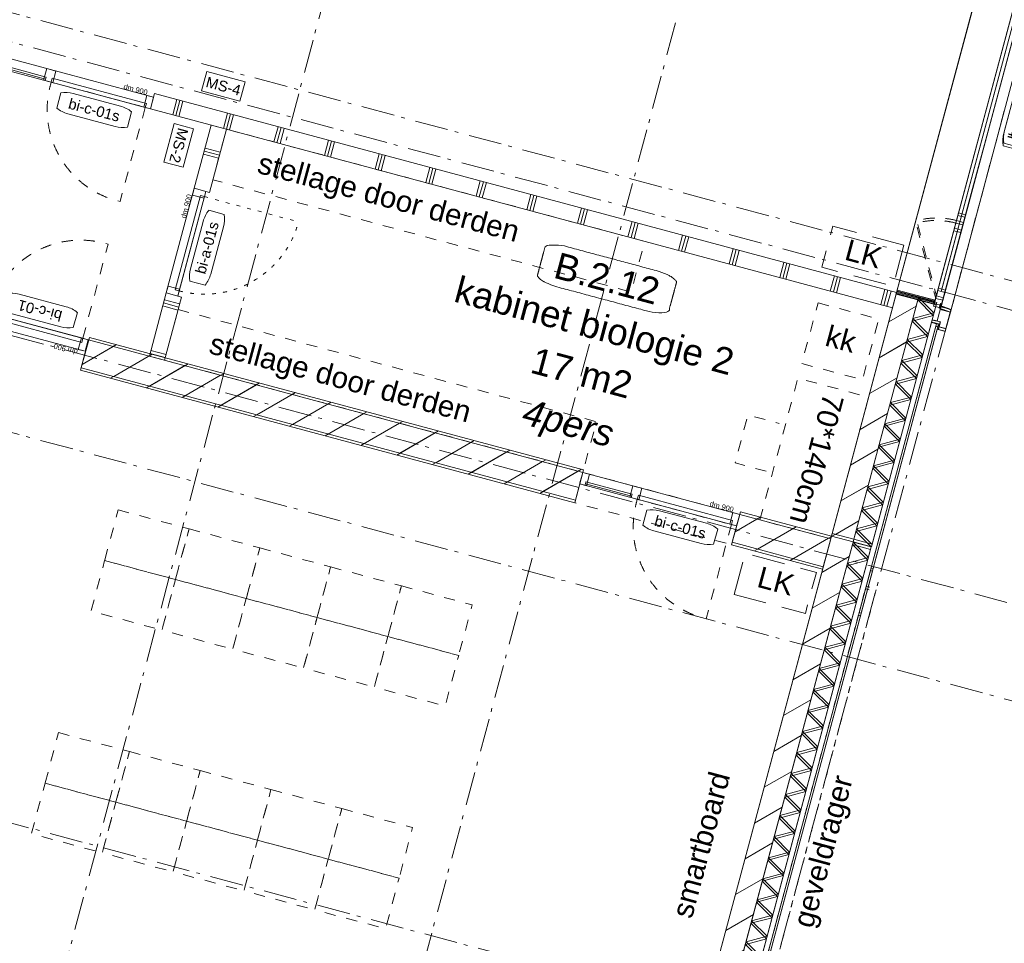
# Model space of a CAD drawing. Header units: millimetres. Extents: x -7616 to 74263, y -34032 to 21987.
# Tile 57 of 60: x 56423 to 65825, y -23698 to -14885. Entities that reach past the tile are written whole.
import ezdxf
from ezdxf.enums import TextEntityAlignment as Align

# ---------------------------------------------------------------- set-up
doc = ezdxf.new("R2010")
doc.units = ezdxf.units.MM
doc.header["$LTSCALE"] = 508
doc.header["$PDMODE"] = 1
doc.header["$PDSIZE"] = -2
for name, pattern in [('Dash Style-1', [0.41664, 0.20828, -0.20836]), ('Dash Style-12', [0.9375, 0.625, -0.3125]), ('Dash Style-5', [0.20828, 0.069425, -0.138855]), ('Dash Style-6', [1.04164, 0.625, -0.20828, 0.06943, -0.13893])]:
    doc.linetypes.add(name, pattern=pattern)
doc.layers.get('0').update_dxf_attribs({"lineweight": 0})
doc.layers.get('DEFPOINTS').update_dxf_attribs({"lineweight": 0})
for name, color, linetype, lineweight in [('(00) tekening-bovenliggend', 8, 'Dash Style-1', 0), ('(00) tekening-lijn draairichting', 7, 'Dash Style-1', 0), ('(00) tekening-merk kozijn', 40, 'Continuous', 0), ('(00) tekening-stramien-algemeen', 7, 'Dash Style-6', 0), ('(00) tekening-wijzigingspijl', 142, 'Continuous', 0), ('(00) tekst-algemeen', 8, 'Continuous', 0), ('(00) tekst-klein', 8, 'Continuous', 0), ('(00) tekst-ruimtenummer-algemeen', 8, 'Continuous', 0), ('(00) tekst-ruimtenummer-gradering', 8, 'Continuous', 0), ('(00) tekst-symbool', 8, 'Continuous', 0), ('(22) binnenwanden-X kalkzandsteen', 1, 'Continuous', 0), ('(22) binnenwanden-X metal stud _', 92, 'Continuous', 0), ('(22) binnenwanden-X metal stud l', 92, 'Continuous', 0), ('(28) hoofddraagconstructie-bovenliggend', 1, 'Dash Style-5', 0), ('(42) binnenwandafwerkingen-R plaatmateriaal algemeen', 12, 'Continuous', 0), ('(8_) losse inventaris-(82) interieur', 1, 'Dash Style-1', 0), ('(__) constructies_materialen-K isolatie', 8, 'Continuous', 0), ('(__) constructies_materialen-Xh2 staalproducten', 1, 'Continuous', 0), ('Dimension', 7, 'Continuous', 0), ('None', 7, 'Continuous', 0)]:
    doc.layers.add(name, color=color, linetype=linetype, lineweight=lineweight)
doc.styles.add('Arial', font='Arial')
doc.styles.add('Arial Italic (italic)', font='Arial Italic')
doc.styles.add('Helvetica', font='Helvetica')
doc.dimstyles.new('KE __', dxfattribs={"dimtxt": 151.308594, "dimasz": 50.074463, "dimexe": 125, "dimexo": 500, "dimgap": 25, "dimtad": 1, "dimdec": 1, "dimtxsty": 'Helvetica', "dimblk": 'DOT', "dimblk1": 'DOT', "dimblk2": 'DOT', "dimcen": 0, "dimdle": 100, "dimazin": 0, "dimtfac": 0.8, "dimtdec": 1, "dimtix": 1, "dimtmove": 0, "dimatfit": 0, "dimldrblk": 'DOT', "dimfxl": 150, "dimfxlon": 1, "dimfrac": 2, "dimtolj": 1, "dimarcsym": 0})
pattern_1 = [(0, (0, 0), (3e-14, -500), []), (0, (2e-15, -30), (3e-14, -500), []), (0, (4e-15, -60), (3e-14, -500), [])]
pattern_2 = [(45, (0, 0), (-176.7767, 176.7767), [])]

# ---------------------------------------------------------------- blocks, each defined once
blk = doc.blocks.new('werkplek docent')
at = {"layer": '(8_) losse inventaris-(82) interieur', "color": 17, "lineweight": 0, "transparency": 33554687, "flags": 128}
blk.add_lwpolyline([(-100, 700), (-100, -700), (-800, -700), (-800, 700)], close=True, dxfattribs=at)
blk.add_lwpolyline([(-37.9, 236.7), (269.6, 236.7), (269.6, -236.7), (-37.9, -236.7)], dxfattribs=at)
at = {"layer": '(8_) losse inventaris-(82) interieur', "color": 17, "transparency": 33554687, "insert": (-575.5, -635.4), "char_height": 201.74, "attachment_point": 1, "rotation": 90, "line_spacing_factor": 0.834288, "style": 'Helvetica'}
blk.add_mtext('70*140cm', dxfattribs=at)
blk = doc.blocks.new('00-merk kozijn')
at = {"layer": '(00) tekening-merk kozijn', "color": 2, "lineweight": 0, "transparency": 33554687, "flags": 128}
blk.add_lwpolyline([(233.3, 50, 0.105357), (349.4, 74.7), (350, 75), (350, 225), (349.4, 225.3, 0.105357), (233.3, 250), (-233.3, 250, 0.105357), (-349.4, 225.3), (-350, 225), (-350, 75), (-349.4, 74.7, 0.105357), (-233.3, 50)], format="xyb", close=True, dxfattribs=at)
at = {"layer": 'None', "color": 7, "linetype": 'Continuous', "lineweight": 0, "transparency": 33554687}
blk.add_point((0, 0), dxfattribs=at)
at = {"layer": '(00) tekening-merk kozijn', "color": 2, "transparency": 33554687, "style": 'Arial'}
blk.add_attdef('MERK', text='', height=100.7, dxfattribs=at).set_placement((0, 149.9), align=Align.MIDDLE_CENTER)
blk = doc.blocks.new('bi-c-01 plt')
at = {"layer": '(00) tekening-lijn draairichting', "color": 17, "lineweight": 0, "transparency": 33554687, "flags": 128}
blk.add_lwpolyline([(57, -114), (57, -1044), (87, -1044, 0.414214), (987, -144), (987, -114)], format="xyb", close=True, dxfattribs=at)
at = {"layer": 'None', "color": 17, "lineweight": 0, "transparency": 33554687}
for p, q in [((1022.1, -99), (1022.1, -114)), ((1484, -99), (1484, -114))]:
    blk.add_line(p, q, dxfattribs=at)
at = {"layer": 'None', "color": 17, "lineweight": 0, "transparency": 33554687, "flags": 128}
for points in [[(5, 0), (1526, 0), (1526, -114), (5, -114)], [(5, 0), (72, 0), (72, -114), (5, -114)], [(57, -74), (987, -74), (987, -114), (57, -114)], [(972, 0), (1039, 0), (1039, -114), (972, -114)], [(1022.1, -79), (1484, -79), (1484, -99), (1022.1, -99)], [(1459, 0), (1526, 0), (1526, -114), (1459, -114)]]:
    blk.add_lwpolyline(points, close=True, dxfattribs=at)
at = {"layer": 'None', "color": 7, "linetype": 'Continuous', "lineweight": 0, "transparency": 33554687}
for p in [(0, 0), (1531, 0)]:
    blk.add_point(p, dxfattribs=at)
at = {"layer": '(00) tekening-merk kozijn', "color": 1, "transparency": 33554687}
ref = blk.add_blockref('00-merk kozijn', (522, -114), dxfattribs=dict(at, rotation=180))
ref.add_attrib('MERK', 'bi-c-01', dxfattribs={"color": 2, "transparency": 33554687, "height": 100.69, "style": 'Arial'}).set_placement((522, -263.9), align=Align.MIDDLE_CENTER)
at = {"layer": '(00) tekst-klein', "color": 17, "insert": (72, 2.1), "char_height": 50.34, "attachment_point": 7, "line_spacing_factor": 0.962448, "style": 'Arial'}
blk.add_mtext('dm 900', dxfattribs=at)
blk = doc.blocks.new('bi-c-01s plt')
at = {"layer": '(00) tekening-lijn draairichting', "color": 17, "lineweight": 0, "transparency": 33554687, "flags": 128}
blk.add_lwpolyline([(-52, -114), (-52, -1044), (-82, -1044, -0.414214), (-982, -144), (-982, -114)], format="xyb", close=True, dxfattribs=at)
at = {"layer": 'None', "color": 17, "lineweight": 0, "transparency": 33554687}
for p, q in [((-1499, -99), (-1499, -114)), ((-1042, -99), (-1042, -114))]:
    blk.add_line(p, q, dxfattribs=at)
at = {"layer": 'None', "color": 17, "lineweight": 0, "transparency": 33554687, "flags": 128}
for points in [[(-1551, 0), (0, 0), (0, -114), (-1551, -114)], [(-1551, 0), (-1484, 0), (-1484, -114), (-1551, -114)], [(-1057, 0), (-967, 0), (-967, -114), (-1057, -114)], [(-67, 0), (0, 0), (0, -114), (-67, -114)], [(-1499, -79), (-1042, -79), (-1042, -99), (-1499, -99)], [(-982, -74), (-52, -74), (-52, -114), (-982, -114)]]:
    blk.add_lwpolyline(points, close=True, dxfattribs=at)
at = {"layer": '(00) tekening-merk kozijn', "color": 1, "transparency": 33554687}
ref = blk.add_blockref('00-merk kozijn', (-517, -114), dxfattribs=dict(at, xscale=-1, rotation=180))
ref.add_attrib('MERK', 'bi-c-01s', dxfattribs={"color": 2, "transparency": 33554687, "height": 100.69, "style": 'Arial'}).set_placement((-517, -263.9), align=Align.MIDDLE_CENTER)
at = {"layer": '(00) tekst-klein', "color": 17, "insert": (-302.3, 2.1), "char_height": 50.34, "attachment_point": 7, "line_spacing_factor": 0.962448, "style": 'Arial'}
blk.add_mtext('dm 900', dxfattribs=at)
blk = doc.blocks.new('(00)-1-ruimtenummer-200')
at = {"layer": '(00) tekst-ruimtenummer-algemeen', "color": 17, "lineweight": 0, "transparency": 33554687}
blk.add_open_spline([(433.3, 618), (491.4, 618), (591.9, 600.3), (650, 569.8), (650, 420.4), (650, 271.1), (591.9, 240.5), (491.4, 222.9), (0, 222.9), (-491.4, 222.9), (-591.9, 240.5), (-650, 271.1), (-650, 420.4), (-650, 569.8), (-591.9, 600.3), (-491.4, 618), (-14.5, 618), (433.3, 618)], degree=2, knots=[0, 0, 0, 0.013296, 0.026591, 0.039887, 0.251662, 0.264958, 0.278253, 0.291549, 0.503324, 0.51662, 0.529915, 0.543211, 0.754986, 0.768281, 0.781577, 0.794873, 1, 1, 1], dxfattribs=at)
at = {"layer": 'None', "color": 7, "linetype": 'Continuous', "lineweight": 0}
blk.add_point((0, 0), dxfattribs=at)
at = {"layer": '(00) tekst-ruimtenummer-algemeen', "color": 17, "transparency": 33554687, "style": 'Arial'}
for tag, p in [('nummer', (0, 222.9)), ('naam', (0, -243.4)), ('oppervlak', (0, -709.7))]:
    blk.add_attdef(tag, text='', height=251.7, dxfattribs=at).set_placement(p, align=Align.BOTTOM_CENTER)
at = {"layer": '(00) tekst-ruimtenummer-gradering', "color": 17, "transparency": 33554687, "style": 'Arial Italic (italic)'}
blk.add_attdef('personen', text='', height=251.7, dxfattribs=at).set_placement((0, -875.5), align=Align.TOP_CENTER)
at = {"layer": 'None', "color": 0, "flags": 1}
blk.add_attdef('klasse', (-1353.2, -1667.8), '', height=251.7, dxfattribs=at)
blk = doc.blocks.new('Isolatie Object-4')
at = {"layer": '(__) constructies_materialen-K isolatie', "color": 2, "lineweight": 0, "transparency": 33554687, "flags": 128}
blk.add_lwpolyline([(0, 90), (2389.3, 90), (2389.3, -90), (0, -90)], close=True, dxfattribs=at)
blk.add_lwpolyline([(0, -90), (103.9, 90), (207.8, -90), (207.8, -90), (311.8, 90), (415.7, -90), (415.7, -90), (519.6, 90), (623.5, -90), (623.5, -90), (727.5, 90), (831.4, -90), (831.4, -90), (935.3, 90), (1039.2, -90), (1039.2, -90), (1143.2, 90), (1247.1, -90), (1247.1, -90), (1351, 90), (1454.9, -90), (1454.9, -90), (1558.8, 90), (1662.8, -90), (1662.8, -90), (1766.7, 90), (1870.6, -90), (1870.6, -90), (1974.5, 90), (2078.5, -90), (2078.5, -90), (2182.4, 90), (2286.3, -90), (2389.3, 88.4)], dxfattribs=at)
blk = doc.blocks.new('_Dot')
at = {"color": 0, "linetype": 'ByBlock', "lineweight": -2}
blk.add_line((-0.5, 0), (-1, 0), dxfattribs=at)
at = {"color": 0, "linetype": 'ByBlock', "const_width": 0.5}
blk.add_lwpolyline([(-0.25, 0, 1), (0.25, 0, 1)], format="xyb", close=True, dxfattribs=at)
blk = doc.blocks.new('*D52')
at = {"layer": 'DEFPOINTS', "color": 0, "transparency": 33554687}
for p in [(21347.1, 14915), (20280.1, 10915), (23375, 10915)]:
    blk.add_point(p, dxfattribs=at)
at = {"layer": 'Dimension', "color": 0, "lineweight": -2, "transparency": 33554687}
for p, q in [((23225, 14915), (23500, 14915)), ((23375, 14864.9), (23375, 10965.1)), ((23225, 10915), (23500, 10915))]:
    blk.add_line(p, q, dxfattribs=at)
at = {"layer": 'Dimension', "color": 0, "lineweight": -2, "xscale": 50.07446289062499, "yscale": 50.07446289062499, "zscale": 50.07446289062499}
for p, rotation in [((23375, 14915), 90), ((23375, 10915), 270)]:
    blk.add_blockref('_Dot', p, dxfattribs=dict(at, rotation=rotation))
at = {"layer": 'Dimension', "color": 0, "lineweight": 0, "transparency": 33554687, "insert": (23274.3, 12915), "char_height": 151.31, "attachment_point": 5, "rotation": 90, "style": 'Helvetica'}
blk.add_mtext('\\A1;4000', dxfattribs=at)
blk = doc.blocks.new('Isolatie Object-8')
at = {"layer": '(__) constructies_materialen-K isolatie', "color": 2, "lineweight": 0, "transparency": 33554687, "flags": 128}
blk.add_lwpolyline([(0, 90), (4596.1, 90), (4596.1, -90), (0, -90)], close=True, dxfattribs=at)
blk.add_lwpolyline([(0, -90), (103.9, 90), (207.8, -90), (207.8, -90), (311.8, 90), (415.7, -90), (415.7, -90), (519.6, 90), (623.5, -90), (623.5, -90), (727.5, 90), (831.4, -90), (831.4, -90), (935.3, 90), (1039.2, -90), (1039.2, -90), (1143.2, 90), (1247.1, -90), (1247.1, -90), (1351, 90), (1454.9, -90), (1454.9, -90), (1558.8, 90), (1662.8, -90), (1662.8, -90), (1766.7, 90), (1870.6, -90), (1870.6, -90), (1974.5, 90), (2078.5, -90), (2078.5, -90), (2182.4, 90), (2286.3, -90), (2286.3, -90), (2390.2, 90), (2494.2, -90), (2494.2, -90), (2598.1, 90), (2702, -90), (2702, -90), (2805.9, 90), (2909.9, -90), (2909.9, -90), (3013.8, 90), (3117.7, -90), (3117.7, -90), (3221.6, 90), (3325.5, -90), (3325.5, -90), (3429.5, 90), (3533.4, -90), (3533.4, -90), (3637.3, 90), (3741.2, -90), (3741.2, -90), (3845.2, 90), (3949.1, -90), (3949.1, -90), (4053, 90), (4156.9, -90), (4156.9, -90), (4260.9, 90), (4364.8, -90), (4364.8, -90), (4468.7, 90), (4572.6, -90), (4596.1, -49.4)], dxfattribs=at)
blk = doc.blocks.new('kozijn aansluiting-tussenstijl')
at = {"layer": '(42) binnenwandafwerkingen-R plaatmateriaal algemeen', "color": 17, "lineweight": 0, "transparency": 33554687, "flags": 128}
blk.add_lwpolyline([(-59.8, 444), (-49.8, 444), (-49.8, 75), (-59.8, 75)], close=True, dxfattribs=at)
at = {"layer": 'None', "color": 17, "lineweight": 0, "transparency": 33554687}
blk.add_line((-64.8, 230), (-64.8, 444), dxfattribs=at)
at = {"layer": 'None', "color": 17, "lineweight": 0, "transparency": 33554687, "flags": 128}
blk.add_lwpolyline([(-76, 70), (0, 70), (0, 0), (-76, 0)], close=True, dxfattribs=at)
at = {"layer": 'None', "color": 7, "linetype": 'Continuous', "lineweight": 0, "transparency": 33554687}
blk.add_point((0, 0), dxfattribs=at)
blk = doc.blocks.new('zetwerk omlijsting eternit')
at = {"layer": '(__) constructies_materialen-Xh2 staalproducten', "color": 3, "lineweight": 0, "transparency": 33554687, "flags": 128}
for points in [[(6.8, 12.7), (-17, 12.7), (-17, 10.7), (5, 10.7), (14.7, -100), (16.5, -98)], [(16.5, -98), (14.7, -100), (205, -100), (205, -30.3), (155, -30.3), (155, 30), (153, 30), (153, -32.3), (203, -32.3), (203, -98)], [(205, 48), (157, 48), (157, 0), (155, 0), (155, 50), (205, 50)]]:
    blk.add_lwpolyline(points, close=True, dxfattribs=at)
blk = doc.blocks.new('kozijn aansluiting-hoek met lijst eternit')
at = {"layer": '(42) binnenwandafwerkingen-R plaatmateriaal algemeen', "color": 17, "lineweight": 0, "transparency": 33554687, "flags": 128}
blk.add_lwpolyline([(-32, 444), (-22, 444), (-22, 75), (-32, 75)], close=True, dxfattribs=at)
at = {"layer": 'None', "color": 17, "lineweight": 0, "transparency": 33554687}
blk.add_line((-17, 230), (-17, 444), dxfattribs=at)
at = {"layer": 'None', "color": 17, "lineweight": 0, "transparency": 33554687, "flags": 128}
blk.add_lwpolyline([(-76, 70), (0, 70), (0, 0), (-76, 0)], close=True, dxfattribs=at)
at = {"layer": 'None', "color": 7, "linetype": 'Continuous', "lineweight": 0, "transparency": 33554687}
for p in [(0, 0), (5, 0)]:
    blk.add_point(p, dxfattribs=at)
at = {"layer": 'None', "color": 17, "transparency": 33554687}
blk.add_blockref('zetwerk omlijsting eternit', (0, 0), dxfattribs=at)
blk = doc.blocks.new('Group-59-1')
at = {"layer": 'None', "color": 17, "lineweight": 0, "transparency": 33554687, "flags": 128}
for points in [[(374, 3326), (444, 3326), (444, 3250), (374, 3250)], [(374, 2658.2), (444, 2658.2), (444, 2582.2), (374, 2582.2)], [(374, 2582.2), (444, 2582.2), (444, 2506.2), (374, 2506.2)]]:
    blk.add_lwpolyline(points, close=True, dxfattribs=at)
blk = doc.blocks.new('Group-60-1')
at = {"layer": 'None', "color": 17, "lineweight": 0, "transparency": 33554687, "flags": 128}
blk.add_lwpolyline([(-2217.6, -374), (-2141.6, -374), (-2141.6, -444), (-2217.6, -444)], close=True, dxfattribs=at)
at = {"layer": 'None', "color": 7, "linetype": 'Continuous', "lineweight": 0, "transparency": 33554687}
for p in [(-2222.6, -444), (-2217.6, -444)]:
    blk.add_point(p, dxfattribs=at)
at = {"layer": 'None', "color": 17, "transparency": 33554687, "xscale": -1}
blk.add_blockref('zetwerk omlijsting eternit', (-2217.6, -444), dxfattribs=at)
blk = doc.blocks.new('wijzigingspijl-100')
at = {"layer": '(00) tekening-wijzigingspijl', "color": 1, "lineweight": 0, "flags": 128}
blk.add_lwpolyline([(-1031.3, -85.4), (-1031.3, 87.4), (-202.6, 87.4), (-202.6, 202.6), (0, 0), (-202.6, -200.6), (-202.6, -85.4)], close=True, dxfattribs=at)
at = {"layer": '(00) tekening-wijzigingspijl', "color": 1, "style": 'Arial'}
blk.add_attdef('hoofdveld', text='', height=102, dxfattribs=at).set_placement((-572.5, 1), align=Align.MIDDLE_CENTER)
blk.add_attdef('subveld', text='', height=75.5, dxfattribs=at).set_placement((-1031.3, -246.4), align=Align.MIDDLE_LEFT)
blk = doc.blocks.new('bu-b-09')
at = {"layer": '(00) tekening-lijn draairichting', "color": 17, "lineweight": 0, "transparency": 33554687, "flags": 128}
for points in [[(379, 3326), (7.2, 2681.9, 0.13166), (379, 2582.2)], [(-2141.6, -374), (-1497.5, -2.2, -0.13166), (-1397.8, -374)]]:
    blk.add_lwpolyline(points, format="xyb", dxfattribs=at)
at = {"layer": 'None', "color": 17, "lineweight": 0, "transparency": 33554687}
for p, q in [((409, 3250), (409, -411.5)), ((-2141.6, -409), (409, -409))]:
    blk.add_line(p, q, dxfattribs=at)
at = {"layer": 'None', "color": 17, "lineweight": 0, "transparency": 33554687, "flags": 128}
for points in [[(544, 3411.7), (444, 3411.7), (444, -444), (-2232.3, -444), (-2232.3, -544), (544, -544), (544, -444), (544, -444)], [(-2217.6, -444), (444, -444), (444, -374), (444, -374), (444, 3397), (374, 3397), (374, -374), (-2217.6, -374)], [(0, 3365), (374, 3365), (374, 1268.1), (0, 1268.1)], [(379, 1317.9), (444, 1317.9), (444, 1241.9), (379, 1241.9)], [(-2191.4, -374), (374, -374), (374, 615.8), (0, 615.8), (0, 0), (-2191.4, 0)], [(379, 642), (444, 642), (444, 566), (379, 566)], [(-2065.6, -374), (-2065.6, -444), (-2141.6, -444), (-2141.6, -374)], [(-1397.9, -374), (-1397.9, -444), (-1473.9, -444), (-1473.9, -374)], [(-1321.9, -374), (-1321.9, -444), (-1397.9, -444), (-1397.9, -374)]]:
    blk.add_lwpolyline(points, close=True, dxfattribs=at)
at = {"layer": '(00) tekst-algemeen', "color": 17, "transparency": 33554687, "rotation": 270}
blk.add_blockref('00-merk kozijn', (544, 1479), dxfattribs=at).add_auto_attribs({'MERK': 'bu-b-09b*'})
at = {"layer": '(00) tekst-algemeen', "color": 17, "transparency": 33554687}
ref = blk.add_blockref('00-merk kozijn', (-752.9, -544), dxfattribs=dict(at, rotation=180))
ref.add_attrib('MERK', 'bu-b-09a*', dxfattribs={"layer": '(00) tekening-merk kozijn', "color": 2, "transparency": 33554687, "height": 100.69, "style": 'Arial'}).set_placement((-752.9, -693.9), align=Align.MIDDLE_CENTER)
at = {"layer": 'None', "color": 17, "transparency": 33554687, "rotation": 90}
for name, p in [('kozijn aansluiting-hoek met lijst eternit', (444, 3397)), ('kozijn aansluiting-tussenstijl', (444, 1317.9))]:
    blk.add_blockref(name, p, dxfattribs=at)
at = {"layer": 'None', "color": 17, "transparency": 33554687}
for name, p in [('Group-59-1', (0, 0)), ('kozijn aansluiting-tussenstijl', (-2141.6, -444)), ('Group-60-1', (0, 0))]:
    blk.add_blockref(name, p, dxfattribs=at)
for p, rotation in [((869, 1929), 240), ((-302.9, -869), 150)]:
    blk.add_blockref('wijzigingspijl-100', p, dxfattribs=dict(at, rotation=rotation)).add_auto_attribs({'hoofdveld': 'gewijzigd nota'})
at = {"layer": 'None', "color": 17, "transparency": 33554687, "xscale": -1, "rotation": 90}
blk.add_blockref('kozijn aansluiting-tussenstijl', (444, 566), dxfattribs=at)
blk = doc.blocks.new('nieuwe hoek')
at = {"layer": '(22) binnenwanden-X kalkzandsteen', "linetype": 'Continuous', "lineweight": 0, "transparency": 33554687}
h = blk.add_hatch(dxfattribs=at)
h.set_pattern_fill('(__)F kzs 1_100', color=253, style=0, pattern_type=2)
h.set_pattern_definition(pattern_2)
h.paths.add_polyline_path([(-544, 3924), (-330, 3924), (-330, 8515.1), (-544, 8515.1)])
at = {"layer": '(22) binnenwanden-X kalkzandsteen', "color": 3, "lineweight": 0, "transparency": 33554687}
blk.add_line((-544, 8515.1), (-544, 3924), dxfattribs=at)
at = {"layer": '(22) binnenwanden-X kalkzandsteen', "color": 3, "lineweight": 0, "transparency": 33554687, "flags": 128}
blk.add_lwpolyline([(-544, 3924), (-330, 3924), (-330, 8515.1)], dxfattribs=at)
at = {"layer": '(42) binnenwandafwerkingen-R plaatmateriaal algemeen', "color": 17, "lineweight": 0, "transparency": 33554687, "flags": 128}
blk.add_lwpolyline([(-80, 8320.7), (-100, 8320.7), (-100, 4120), (-80, 4120)], close=True, dxfattribs=at)
at = {"layer": '(__) constructies_materialen-K isolatie', "color": 2, "rotation": 270}
blk.add_blockref('Isolatie Object-8', (-240, 8515.1), dxfattribs=at)
at = {"layer": 'None', "color": 17, "transparency": 33554687}
blk.add_blockref('bu-b-09', (-544, 544), dxfattribs=at)
blk = doc.blocks.new('bu-b-08')
at = {"layer": '(00) tekening-lijn draairichting', "color": 17, "lineweight": 0, "transparency": 33554687, "flags": 128}
for points in [[(1828.8, -374, 0.133219), (1729.2, -7.2), (1085.1, -374)], [(4189.2, -374, -0.133219), (4288.9, -7.2), (4933, -374)]]:
    blk.add_lwpolyline(points, format="xyb", dxfattribs=at)
at = {"layer": 'None', "color": 17, "lineweight": 0, "transparency": 33554687}
blk.add_line((4933, -409), (1161.1, -409), dxfattribs=at)
at = {"layer": 'None', "color": 17, "lineweight": 0, "transparency": 33554687, "flags": 128}
for points in [[(1041.1, -374), (4977, -374), (4977, 0), (1041.1, 0)], [(5009, -374), (5009, -444), (1009.1, -444), (1009.1, -374)], [(1161.1, -374), (1161.1, -444), (1085.1, -444), (1085.1, -374)], [(1828.8, -374), (1828.8, -444), (1752.8, -444), (1752.8, -374)], [(1904.8, -374), (1904.8, -444), (1828.8, -444), (1828.8, -374)], [(4189.2, -374), (4189.2, -444), (4113.2, -444), (4113.2, -374)], [(4265.2, -374), (4265.2, -444), (4189.2, -444), (4189.2, -374)], [(4933, -374), (4933, -444), (4857, -444), (4857, -374)], [(5023.7, -444), (2744, -444), (2744, -444), (2162.6, -444), (2162.6, -444), (994.4, -444), (994.4, -544), (5023.7, -544)], [(4189.2, -379), (4189.2, -444), (4113.2, -444), (4113.2, -379)]]:
    blk.add_lwpolyline(points, close=True, dxfattribs=at)
at = {"layer": '(00) tekst-algemeen', "color": 17, "transparency": 33554687}
ref = blk.add_blockref('00-merk kozijn', (3009, -544), dxfattribs=dict(at, rotation=180))
ref.add_attrib('MERK', 'bu-b-08*', dxfattribs={"layer": '(00) tekening-merk kozijn', "color": 2, "transparency": 33554687, "height": 100.69, "style": 'Arial'}).set_placement((3009, -693.9), align=Align.MIDDLE_CENTER)
at = {"layer": 'None', "color": 17, "transparency": 33554687, "xscale": -1}
blk.add_blockref('kozijn aansluiting-hoek met lijst eternit', (1009.1, -444), dxfattribs=at)
at = {"layer": 'None', "color": 17, "transparency": 33554687}
blk.add_blockref('kozijn aansluiting-hoek met lijst eternit', (5009, -444), dxfattribs=at)
at = {"layer": 'None', "color": 17, "transparency": 33554687, "rotation": 150}
blk.add_blockref('wijzigingspijl-100', (3459, -869), dxfattribs=at).add_auto_attribs({'hoofdveld': 'gewijzigd nota'})
blk = doc.blocks.new('*D127')
at = {"layer": 'DEFPOINTS', "color": 0, "transparency": 33554687}
for p in [(20450.1, 10915), (20315, 3887), (23375, 3887)]:
    blk.add_point(p, dxfattribs=at)
at = {"layer": 'Dimension', "color": 0, "lineweight": -2, "transparency": 33554687}
for p, q in [((23225, 10915), (23500, 10915)), ((23375, 10864.9), (23375, 3937.1)), ((23225, 3887), (23500, 3887))]:
    blk.add_line(p, q, dxfattribs=at)
at = {"layer": 'Dimension', "color": 0, "lineweight": -2, "xscale": 50.07446289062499, "yscale": 50.07446289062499, "zscale": 50.07446289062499}
for p, rotation in [((23375, 10915), 90), ((23375, 3887), 270)]:
    blk.add_blockref('_Dot', p, dxfattribs=dict(at, rotation=rotation))
at = {"layer": 'Dimension', "color": 0, "lineweight": 0, "transparency": 33554687, "insert": (23274.3, 7401), "char_height": 151.31, "attachment_point": 5, "rotation": 90, "style": 'Helvetica'}
blk.add_mtext('\\A1;7028', dxfattribs=at)
blk = doc.blocks.new('bi-a-01s plt')
at = {"layer": '(00) tekening-bovenliggend', "color": 17, "linetype": 'Dash Style-5', "lineweight": 0}
blk.add_line((-52, -114), (-52, -994), dxfattribs=at)
at = {"layer": '(00) tekening-bovenliggend', "color": 17, "linetype": 'Dash Style-5', "lineweight": 0, "transparency": 33554687}
blk.add_arc((-53, -114), 930, 180, 270, dxfattribs=at)
at = {"layer": 'None', "color": 17, "lineweight": 0, "transparency": 33554687, "flags": 128}
for points in [[(-1034, 0), (0, 0), (0, -114), (-1034, -114)], [(-1034, 0), (-967, 0), (-967, -114), (-1034, -114)], [(-982, -74), (-52, -74), (-52, -114), (-982, -114)], [(-67, 0), (0, 0), (0, -114), (-67, -114)]]:
    blk.add_lwpolyline(points, close=True, dxfattribs=at)
at = {"layer": '(00) tekening-merk kozijn', "color": 1, "transparency": 33554687}
ref = blk.add_blockref('00-merk kozijn', (-517, -114), dxfattribs=dict(at, xscale=-1, rotation=180))
ref.add_attrib('MERK', 'bi-a-01s', dxfattribs={"color": 2, "transparency": 33554687, "height": 100.69, "style": 'Arial'}).set_placement((-517, -263.9), align=Align.MIDDLE_CENTER)
at = {"layer": '(00) tekst-klein', "color": 17, "insert": (-302.3, 2.1), "char_height": 50.34, "attachment_point": 7, "line_spacing_factor": 0.962448, "style": 'Arial'}
blk.add_mtext('dm 900', dxfattribs=at)
blk = doc.blocks.new('MS 4 - 150mm _ 39db')
at = {"layer": '(00) tekst-symbool', "color": 17, "lineweight": 0, "transparency": 33554687, "flags": 128}
blk.add_lwpolyline([(-189.7, 95.6), (189.7, 95.6), (189.7, -95.6), (-189.7, -95.6)], close=True, dxfattribs=at)
at = {"layer": '(00) tekst-symbool', "color": 17, "transparency": 33554687, "insert": (0, 0), "char_height": 100.87, "attachment_point": 5, "line_spacing_factor": 0.834288, "style": 'Helvetica'}
blk.add_mtext('MS-4', dxfattribs=at)
blk = doc.blocks.new('MS 2 - 150mm _ geen')
at = {"layer": '(00) tekst-symbool', "color": 17, "lineweight": 0, "transparency": 33554687, "flags": 128}
blk.add_lwpolyline([(-189.7, 95.6), (189.7, 95.6), (189.7, -95.6), (-189.7, -95.6)], close=True, dxfattribs=at)
at = {"layer": '(00) tekst-symbool', "color": 17, "transparency": 33554687, "insert": (0, 0), "char_height": 100.87, "attachment_point": 5, "line_spacing_factor": 0.834288, "style": 'Helvetica'}
blk.add_mtext('MS-2', dxfattribs=at)
blk = doc.blocks.new('Group-77-1')
at = {"layer": 'None', "color": 17, "transparency": 33554687}
blk.add_blockref('MS 4 - 150mm _ 39db', (60666.4, 11185.9), dxfattribs=at)
at = {"layer": 'None', "color": 17, "transparency": 33554687, "rotation": 270}
blk.add_blockref('MS 2 - 150mm _ geen', (60400.8, 10529.7), dxfattribs=at)
blk = doc.blocks.new('Group-91-1')
at = {"layer": '(00) tekening-stramien-algemeen', "color": 2, "lineweight": 0, "transparency": 33554687}
for p, q in [((71038, 270), (-1884.5, 270)), ((71038, 0), (-1884.5, 0)), ((71014.5, -2704.9), (-1884.5, -2704.9)), ((71014.5, -3599.9), (-1884.5, -3599.9)), ((71014.5, -7200), (-1884.5, -7200))]:
    blk.add_line(p, q, dxfattribs=at)
blk = doc.blocks.new('Stramien blok B')
at = {"layer": '(00) tekening-stramien-algemeen', "color": 2, "lineweight": 0, "transparency": 33554687}
for p, q in [((61110, 1818.9), (61110, -14997.6)), ((64410, 1818.9), (64410, -14997.6)), ((67660, 1818.9), (67660, -14997.6))]:
    blk.add_line(p, q, dxfattribs=at)
at = {"layer": 'None', "color": 17, "transparency": 33554687}
blk.add_blockref('Group-91-1', (0, 0), dxfattribs=at)
blk = doc.blocks.new('blok b-v2-gevel_constructie')
at = {"layer": '(22) binnenwanden-X kalkzandsteen', "linetype": 'Continuous', "lineweight": 0, "transparency": 33554687}
h = blk.add_hatch(dxfattribs=at)
h.set_pattern_fill('(__)F kzs 1_100', color=253, style=0, pattern_type=2)
h.set_pattern_definition(pattern_2)
h.paths.add_polyline_path([(19905.99, 10932), (19905.99, 8542.66), (20119.99, 8542.66), (20119.99, 10932)])
h = blk.add_hatch(dxfattribs=at)
h.set_pattern_fill('(__)F kzs 1_100', color=253, style=0, pattern_type=2)
h.set_pattern_definition(pattern_2)
h.paths.add_polyline_path([(17454.99, 8215.06), (17454.99, 8515.06), (12569.99, 8515.06), (12569.99, 8215.06)])
h = blk.add_hatch(dxfattribs=at)
h.set_pattern_fill('(__)F kzs 1_100', color=253, style=0, pattern_type=2)
h.set_pattern_definition(pattern_2)
h.paths.add_polyline_path([(19005.99, 8515.06), (19005.99, 8215.06), (19905.99, 8215.06), (19905.99, 8515.06)])
at = {"layer": '(22) binnenwanden-X kalkzandsteen', "color": 3, "lineweight": 0, "transparency": 33554687, "flags": 128}
for points in [[(19905.99, 10932), (19905.99, 8542.66), (20119.99, 8542.66), (20119.99, 10932)], [(17454.99, 8215.06), (17454.99, 8515.06), (12569.99, 8515.06), (12569.99, 8215.06)], [(19005.99, 8515.06), (19005.99, 8215.06), (19905.99, 8215.06), (19905.99, 8515.06)]]:
    blk.add_lwpolyline(points, close=True, dxfattribs=at)
at = {"layer": '(28) hoofddraagconstructie-bovenliggend', "color": 2, "lineweight": 0, "transparency": 33554687, "flags": 128}
blk.add_lwpolyline([(20349.97, 100), (20349.97, 8140), (20449.99, 8140), (20449.99, -0.01), (20349.97, -0.01), (20349.97, 0), (6930, 0), (6930, 100)], close=True, dxfattribs=at)
at = {"layer": '(42) binnenwandafwerkingen-R plaatmateriaal algemeen', "color": 17, "lineweight": 0, "transparency": 33554687, "flags": 128}
blk.add_lwpolyline([(20349.98, 10734.11), (20369.98, 10734.11), (20369.98, 7880.08), (20349.98, 7880.08)], close=True, dxfattribs=at)
at = {"layer": '(__) constructies_materialen-K isolatie', "color": 2, "rotation": 270}
blk.add_blockref('Isolatie Object-4', (20209.99, 10932), dxfattribs=at)
at = {"layer": 'None', "color": 17, "transparency": 33554687, "rotation": 90}
blk.add_blockref('bu-b-08', (19905.91, 9905.97), dxfattribs=at)
at = {"layer": 'None', "color": 17, "transparency": 33554687}
blk.add_blockref('nieuwe hoek', (20449.99, -0.01), dxfattribs=at)
at = {"layer": 'Dimension', "color": 17, "lineweight": 0, "transparency": 33554687}
for base, p1, p2, picture, middle in [((23374.97, 10915), (21347.14, 14915), (20280.07, 10915), '*D52', (23274.31, 12915)), ((23374.97, 3887), (20450.1, 10915), (20315, 3887), '*D127', (23274.31, 7401))]:
    dim = blk.add_linear_dim(base=base, p1=p1, p2=p2, angle=270, dimstyle='KE __', override={"dimtxt": 151.308594, "dimgap": 25, "dimpost": '<>', "dimtxsty": 'Helvetica', "dimtmove": 2}, dxfattribs=at)
    dim.commit()
    dim.dimension.update_dxf_attribs({"geometry": picture, "text_midpoint": middle})
blk = doc.blocks.new('blok B 02 (2D)')
at = {"layer": '(22) binnenwanden-X metal stud _', "linetype": 'Continuous', "lineweight": 0, "transparency": 33554687}
h = blk.add_hatch(dxfattribs=at)
h.set_pattern_fill('(__) metal stud-_ 1_100', color=253, style=0, pattern_type=2)
h.set_pattern_definition(pattern_1)
h.paths.add_polyline_path([(60800, 10797.46), (60650, 10797.46), (60650, 10173.25), (60800, 10173.25)])
h = blk.add_hatch(dxfattribs=at)
h.set_pattern_fill('(__) metal stud-_ 1_100', color=253, style=0, pattern_type=2)
h.set_pattern_definition(pattern_1)
h.paths.add_polyline_path([(60800, 9139.25), (60650, 9139.25), (60650, 8515.05), (60800, 8515.05)])
at = {"layer": '(22) binnenwanden-X metal stud l', "linetype": 'Continuous', "lineweight": 0, "transparency": 33554687}
h = blk.add_hatch(dxfattribs=at)
h.set_pattern_fill('(__) metal stud-_ 1_100-1', color=8, style=0, pattern_type=2)
h.set_pattern_definition([(90, (0, 0), (500, 0), []), (90, (30, 0), (500, 0), []), (90, (60, 0), (500, 0), [])])
h.paths.add_polyline_path([(67386, 10797.46), (67386, 10947.46), (60050, 10947.46), (60050, 10797.46)])
at = {"layer": '(00) tekening-bovenliggend', "color": 17, "lineweight": 0, "transparency": 33554687, "flags": 128}
blk.add_lwpolyline([(64935, 8515.05), (66486, 8515.05), (66486, 8215.05), (64935, 8215.05)], close=True, dxfattribs=at)
at = {"layer": '(22) binnenwanden-X metal stud _', "color": 7, "lineweight": 0, "transparency": 33554687, "flags": 128}
for points in [[(60800, 10797.46), (60650, 10797.46), (60650, 10173.25), (60800, 10173.25)], [(60800, 9139.25), (60650, 9139.25), (60650, 8515.05), (60800, 8515.05)]]:
    blk.add_lwpolyline(points, close=True, dxfattribs=at)
at = {"layer": '(22) binnenwanden-X metal stud l', "color": 7, "lineweight": 0, "transparency": 33554687, "flags": 128}
blk.add_lwpolyline([(67386, 10797.46), (67386, 10947.46), (60050, 10947.46), (60050, 10797.46)], close=True, dxfattribs=at)
at = {"layer": '(8_) losse inventaris-(82) interieur', "color": 17, "lineweight": 0, "transparency": 33554687, "flags": 128}
for points in [[(60800, 10797.46), (64935, 10797.46), (64935, 10297.46), (60800, 10297.46)], [(66686, 10659.04), (67286, 10659.04), (67286, 10059.04), (66686, 10059.04)], [(60800, 9015.05), (64935, 9015.05), (64935, 8515.05), (60800, 8515.05)], [(60742.5, 7020.64), (61442.5, 7020.64), (61442.5, 6520.64), (60742.5, 6520.64)], [(61442.5, 7020.64), (62142.5, 7020.64), (62142.5, 6520.64), (61442.5, 6520.64)], [(62142.5, 7020.64), (62842.5, 7020.64), (62842.5, 6520.64), (62142.5, 6520.64)], [(62842.5, 7020.64), (63542.5, 7020.64), (63542.5, 6520.64), (62842.5, 6520.64)], [(63542.5, 7020.64), (64242.5, 7020.64), (64242.5, 6520.64), (63542.5, 6520.64)], [(60742.5, 6520.64), (61442.5, 6520.64), (61442.5, 6020.64), (60742.5, 6020.64)], [(61442.5, 6520.64), (62142.5, 6520.64), (62142.5, 6020.64), (61442.5, 6020.64)], [(62142.5, 6520.64), (62842.5, 6520.64), (62842.5, 6020.64), (62142.5, 6020.64)], [(62842.5, 6520.64), (63542.5, 6520.64), (63542.5, 6020.64), (62842.5, 6020.64)], [(63542.5, 6520.64), (64242.5, 6520.64), (64242.5, 6020.64), (63542.5, 6020.64)], [(60742.5, 4820.64), (61442.5, 4820.64), (61442.5, 4320.64), (60742.5, 4320.64)], [(61442.5, 4820.64), (62142.5, 4820.64), (62142.5, 4320.64), (61442.5, 4320.64)], [(62142.5, 4820.64), (62842.5, 4820.64), (62842.5, 4320.64), (62142.5, 4320.64)], [(62842.5, 4820.64), (63542.5, 4820.64), (63542.5, 4320.64), (62842.5, 4320.64)], [(63542.5, 4820.64), (64242.5, 4820.64), (64242.5, 4320.64), (63542.5, 4320.64)], [(60742.5, 4320.64), (61442.5, 4320.64), (61442.5, 3820.64), (60742.5, 3820.64)], [(61442.5, 4320.64), (62142.5, 4320.64), (62142.5, 3820.64), (61442.5, 3820.64)], [(62142.5, 4320.64), (62842.5, 4320.64), (62842.5, 3820.64), (62142.5, 3820.64)], [(62842.5, 4320.64), (63542.5, 4320.64), (63542.5, 3820.64), (62842.5, 3820.64)], [(63542.5, 4320.64), (64242.5, 4320.64), (64242.5, 3820.64), (63542.5, 3820.64)]]:
    blk.add_lwpolyline(points, close=True, dxfattribs=at)
at = {"layer": 'None', "color": 17, "linetype": 'Dash Style-12', "lineweight": 0, "transparency": 33554687, "flags": 128}
for points in [[(67336, 11403.02), (67336, 10997.46), (66633.55, 10997.46), (66633.55, 11403.02)], [(66633.55, 7765.09), (66633.55, 8170.64), (67336, 8170.64), (67336, 7765.09)]]:
    blk.add_lwpolyline(points, close=True, dxfattribs=at)
at = {"layer": 'None', "color": 17, "transparency": 33554687}
for name, p in [('blok b-v2-gevel_constructie', (47480.01, -0.02)), ('Group-77-1', (0, 0)), ('bi-c-01s plt', (60050, 10911.46)), ('bi-c-01s plt', (66486, 8515.05))]:
    blk.add_blockref(name, p, dxfattribs=at)
blk.add_blockref('(00)-1-ruimtenummer-200', (64680.02, 9938.08), dxfattribs=at).add_auto_attribs({'nummer': 'B.2.12', 'naam': 'kabinet biologie 2', 'oppervlak': '17 m2', 'personen': '4pers'})
for name, p, rotation in [('bi-a-01s plt', (60650, 10173.25), 90), ('werkplek docent', (66586, 9215.05), 180), ('bi-c-01 plt', (60050, 8401.05), 180)]:
    blk.add_blockref(name, p, dxfattribs=dict(at, rotation=rotation))
at = {"layer": '(00) tekst-algemeen', "color": 17, "transparency": 33554687, "char_height": 201.745, "attachment_point": 2, "line_spacing_factor": 0.834288, "style": 'Helvetica'}
for insert in [(66984.78, 11324.37), (66984.78, 8092)]:
    blk.add_mtext('LK', dxfattribs=dict(at, insert=insert))
at = {"layer": '(00) tekst-klein', "color": 17, "transparency": 33554687, "insert": (67982.62, 5615.22), "char_height": 201.3773, "attachment_point": 2, "rotation": 90, "line_spacing_factor": 0.962448, "style": 'Arial'}
blk.add_mtext('geveldrager', dxfattribs=at)
at = {"layer": '(8_) losse inventaris-(82) interieur', "color": 17, "transparency": 33554687, "attachment_point": 1, "line_spacing_factor": 0.834288, "style": 'Helvetica'}
for s, insert, char_height in [('stellage door derden', (61180.54, 10673.01), 201.7448), ('kk', (66844.89, 10483.18), 201.745), ('stellage door derden', (61180.54, 8890.59), 201.7448)]:
    blk.add_mtext(s, dxfattribs=dict(at, insert=insert, char_height=char_height))
at = {"layer": '(8_) losse inventaris-(82) interieur', "color": 17, "transparency": 33554687, "insert": (66842.77, 4661.46), "char_height": 201.745, "attachment_point": 1, "rotation": 90, "line_spacing_factor": 0.834288, "style": 'Helvetica'}
blk.add_mtext('smartboard', dxfattribs=at)

msp = doc.modelspace()

# ---------------------------------------------------------------- linework, layer by layer
at = {"layer": 'None', "color": 17, "lineweight": 0, "transparency": 33554687}
msp.add_line((65216.7, -17639.9), (65184.6, -17759.7), dxfattribs=at)

# ---------------------------------------------------------------- block references
at = {"layer": 'None', "color": 17, "transparency": 33554687}
for name, p, rotation in [('Stramien blok B', (0, 0), 344.9999645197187), ('blok B 02 (2D)', (-3125.9, -10622.9), 344.9999999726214), ('blok b-v2-gevel_constructie', (42742.8, -22887.6), 344.9999673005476)]:
    msp.add_blockref(name, p, dxfattribs=dict(at, rotation=rotation))

doc.saveas('drawing.dxf')
